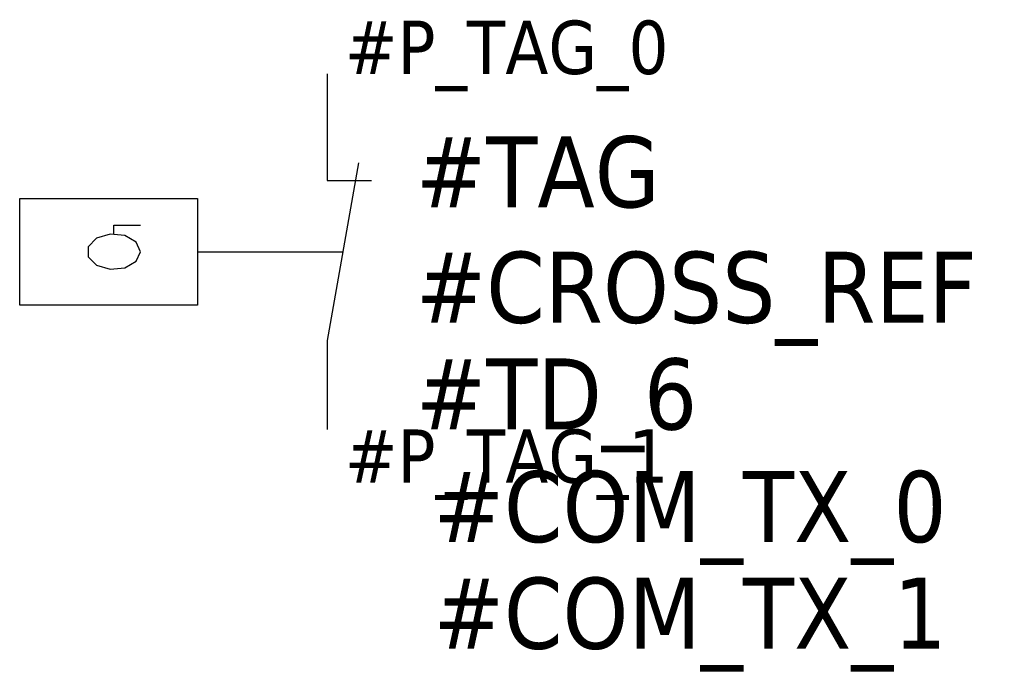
# Model space of a CAD drawing. Extents: x 211.4 to 239.1, y 208.5 to 226.5.
import ezdxf
from ezdxf.enums import TextEntityAlignment as Align

# ---------------------------------------------------------------- set-up
doc = ezdxf.new("R2010")
doc.units = 0
doc.header["$LTSCALE"] = 10
doc.linetypes.add('AXES', pattern=[2, 1.25, -0.25, 0.25, -0.25])
doc.layers.get('0').update_dxf_attribs({"linetype": 'CONTINUOUS'})
doc.styles.add('TAHOMA_STANDARD', font='txt')

msp = doc.modelspace()

# ---------------------------------------------------------------- linework, layer by layer
at = {"color": 0}
for p, q in [((220, 225), (220, 222)), ((220.882, 222.5), (220, 217.5)), ((220, 222), (221.25, 222)), ((220, 217.5), (220, 215))]:
    msp.add_line(p, q, dxfattribs=at)
for p, q in [((211.351, 221.5), (216.351, 221.5)), ((211.351, 218.5), (211.351, 221.5)), ((216.351, 221.5), (216.351, 218.5)), ((214, 220.75), (214.75, 220.75)), ((214, 220.5), (214, 220.75)), ((216.351, 218.5), (211.351, 218.5))]:
    msp.add_line(p, q)
at = {"linetype": 'AXES'}
msp.add_line((216.351, 220), (220.441, 220), dxfattribs=at)
at = {"linetype": 'Continuous'}
msp.add_polyline3d([(214.75, 220, 0), (214.631, 220.27, 0), (214.312, 220.455, 0), (213.893, 220.495, 0), (213.509, 220.378, 0), (213.28, 220.141, 0), (213.28, 219.859, 0), (213.509, 219.622, 0), (213.893, 219.505, 0), (214.312, 219.545, 0), (214.631, 219.73, 0), (214.75, 220, 0)], dxfattribs=at)

# ---------------------------------------------------------------- texts
at = {"style": 'TAHOMA_STANDARD'}
for tag, p, height in [('#P_TAG_0', (220.5, 225), 1.5), ('#TAG', (222.5, 221.25), 2), ('#CROSS_REF', (222.5, 218), 2), ('#TD_6', (222.5, 215), 2), ('#COM_TX_0', (223, 211.833), 2), ('#COM_TX_1', (223, 208.833), 2)]:
    msp.add_attdef(tag, p, '', height=height, dxfattribs=at)
msp.add_attdef('#P_TAG_1', text='', height=1.5, dxfattribs=at).set_placement((220.5, 215), align=Align.TOP_LEFT)

doc.saveas('drawing.dxf')
